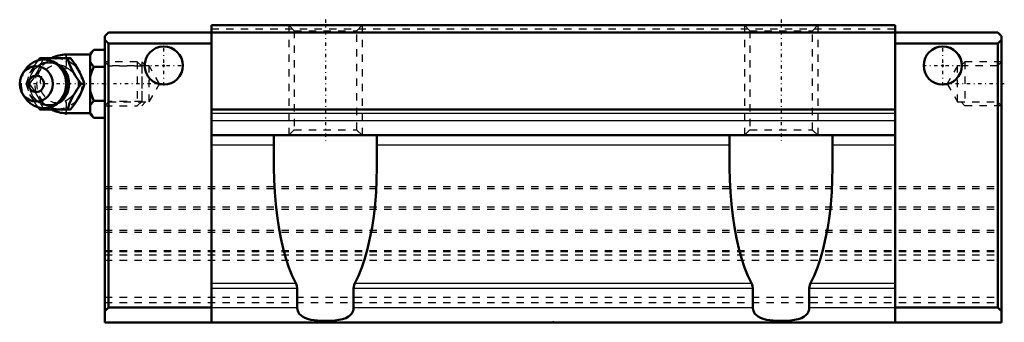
# Model space of a CAD drawing. Header units: millimetres. Extents: x -73 to 61, y 8 to 49.
import ezdxf

# ---------------------------------------------------------------- set-up
doc = ezdxf.new("R2010")
doc.units = ezdxf.units.MM
doc.linetypes.add('Center', pattern=[1.5, 0.45, -0.5, 0.05, -0.5])
doc.linetypes.add('Dashed', pattern=[2, 1, -1])
for name, color, linetype, lineweight in [('2d ConnectionPoints', 7, 'Continuous', 50), ('AM_0', 7, 'Continuous', 50), ('AM_4', 3, 'Continuous', 25), ('AM_5', 3, 'Continuous', 25), ('AM_7', 7, 'Center', 25), ('AM_9', 6, 'Dashed', 25)]:
    doc.layers.add(name, color=color, linetype=linetype, lineweight=lineweight)

# ---------------------------------------------------------------- blocks, each defined once
blk = doc.blocks.new('1_B_M6F_SHS_grease_nipple_joint_0_in_SHS35C1SS_GK__BLOCK_B_M6F1__0')
at = {"layer": 'AM_0'}
for p, q in [((-62.5, 44.62), (-63, 44.12)), ((-62.5, 44.62), (-61, 44.62)), ((-70.08, 43.2), (-69.85, 43.5)), ((-69.85, 43.5), (-65.67, 43.5)), ((-63, 44), (-66.3, 44)), ((-63, 44.12), (-63, 35.88)), ((-71.8, 41.96), (-72.16, 41.44)), ((-62.5, 42.31), (-61, 42.31)), ((-64.23, 40), (-63.79, 40)), ((-72.16, 38.56), (-71.8, 38.04)), ((-62.5, 37.69), (-61, 37.69)), ((-69.85, 36.5), (-70.08, 36.81)), ((-69.85, 36.5), (-65.67, 36.5)), ((-66.3, 36), (-63, 36)), ((-63, 35.88), (-62.5, 35.38)), ((-62.5, 35.38), (-61, 35.38))]:
    blk.add_line(p, q, dxfattribs=at)
for points in [[(-62.5, 44.62), (-62.79, 44.3), (-63, 43.96)], [(-66.1, 43.5), (-65.92, 42.95), (-65.82, 42.67), (-65.7, 42.38), (-65.52, 41.98), (-65.29, 41.55), (-65.05, 41.15), (-64.78, 40.75), (-64.5, 40.37), (-64.23, 40)], [(-63.79, 40), (-63.92, 40.36), (-64.05, 40.73), (-64.22, 41.13), (-64.41, 41.53), (-64.72, 42.09), (-65.07, 42.66), (-65.37, 43.09), (-65.67, 43.5)], [(-63, 42.97), (-62.94, 42.86), (-62.75, 42.58), (-62.5, 42.31)], [(-62.5, 42.31), (-62.79, 41.67), (-63, 40.99)], [(-64.23, 40), (-64.63, 39.45), (-64.83, 39.17), (-65.03, 38.88), (-65.28, 38.48), (-65.5, 38.05), (-65.69, 37.65), (-65.85, 37.25), (-65.98, 36.87), (-66.1, 36.5)], [(-65.67, 36.5), (-65.4, 36.86), (-65.15, 37.23), (-64.89, 37.63), (-64.65, 38.03), (-64.35, 38.59), (-64.1, 39.16), (-63.94, 39.59), (-63.79, 40)], [(-63, 39.01), (-62.94, 38.8), (-62.75, 38.24), (-62.5, 37.69)], [(-62.5, 37.69), (-62.79, 37.37), (-63, 37.03)], [(-63, 36.04), (-62.94, 35.94), (-62.75, 35.65), (-62.5, 35.38)]]:
    blk.add_lwpolyline(points, dxfattribs=at)
for centre, radius, start, end in [((-69.34, 40), 3.3, 270, 90), ((-66.3, 40), 4, 90, 118.5316), ((-66.3, 40), 4, 241.4558, 270)]:
    blk.add_arc(centre, radius, start, end, dxfattribs=at)
blk.add_ellipse((-69.34, 40), major_axis=(0, 3.3), ratio=0.927184, start_param=2.207257, end_param=7.217521, dxfattribs=at)
for major_axis in [(0, 2.42), (0, -1.12)]:
    blk.add_ellipse((-70.35, 40), major_axis=major_axis, ratio=0.927184, dxfattribs=at)
at = {"layer": 'AM_4'}
for p, q in [((-66.3, 44), (-66.3, 43.51)), ((-66.3, 36.49), (-66.3, 36))]:
    blk.add_line(p, q, dxfattribs=at)
blk.add_ellipse((-68.53, 40), major_axis=(0, 2.97), ratio=0.927184, start_param=3.499913, end_param=5.924864, dxfattribs=at)
at = {"layer": 'AM_5', "linetype": 'Dashed'}
for p, q in [((-61, 43), (-60.46, 42.39)), ((-60.46, 37), (-60.46, 43)), ((-56, 42.39), (-60.46, 42.39)), ((-61, 37), (-60.46, 37.61)), ((-56, 37.61), (-60.46, 37.61))]:
    blk.add_line(p, q, dxfattribs=at)
at = {"layer": 'AM_7'}
blk.add_line((-66.3, 35.8), (-66.3, 44.2), dxfattribs=at)
at = {"layer": 'AM_9'}
for p, q in [((-66.3, 43.51), (-66.3, 36.49)), ((-56.61, 43), (-61, 43)), ((-56, 42.39), (-56.61, 43)), ((-56.61, 43), (-56.61, 37)), ((-56, 42.39), (-56, 37.61)), ((-71.72, 40), (-71.29, 40)), ((-66.05, 40.02), (-66.05, 39.95)), ((-56.61, 37), (-56, 37.61)), ((-61, 37), (-56.61, 37))]:
    blk.add_line(p, q, dxfattribs=at)
for points in [[(-69.42, 43.5), (-69.54, 43.14), (-69.68, 42.77), (-69.84, 42.37), (-70.04, 41.97), (-70.34, 41.41), (-70.69, 40.84), (-70.99, 40.41), (-71.29, 40)], [(-67.36, 37.5), (-67.58, 37.38), (-67.83, 37.27), (-68.08, 37.19), (-68.33, 37.14), (-68.6, 37.12), (-68.86, 37.12), (-69.12, 37.16), (-69.38, 37.22), (-69.63, 37.32), (-69.87, 37.44), (-70.09, 37.58), (-70.31, 37.75), (-70.5, 37.94), (-70.68, 38.16), (-70.84, 38.39), (-70.97, 38.64), (-71.09, 38.9), (-71.17, 39.17), (-71.24, 39.45), (-71.27, 39.73), (-71.28, 40.02), (-71.27, 40.31), (-71.23, 40.59), (-71.16, 40.87), (-71.07, 41.14), (-70.96, 41.4), (-70.82, 41.64), (-70.66, 41.87), (-70.48, 42.08), (-70.29, 42.27), (-70.08, 42.43), (-69.85, 42.57), (-69.61, 42.69), (-69.36, 42.78), (-69.11, 42.84), (-68.85, 42.88), (-68.59, 42.88), (-68.32, 42.86), (-68.06, 42.81), (-67.81, 42.72), (-67.57, 42.62), (-67.36, 42.5)], [(-71.02, 41.76), (-70.91, 41.95), (-70.66, 42.35), (-70.4, 42.75), (-70.12, 43.13), (-70.08, 43.2)], [(-67.36, 42.5), (-67.33, 42.48), (-67.12, 42.32), (-66.91, 42.14), (-66.81, 42.02)], [(-65.14, 41.33), (-65.46, 41.65), (-65.85, 41.96), (-66.3, 42.25)], [(-71.72, 40), (-71.6, 40.36), (-71.47, 40.74), (-71.39, 40.95)], [(-64.73, 39.31), (-64.61, 39.66), (-64.58, 40), (-64.62, 40.35), (-64.72, 40.67)], [(-71.39, 39.06), (-71.47, 39.25), (-71.6, 39.63), (-71.72, 40)], [(-71.29, 40), (-71.03, 39.64), (-70.77, 39.27), (-70.51, 38.87), (-70.27, 38.47), (-69.97, 37.91), (-69.72, 37.34), (-69.56, 36.91), (-69.42, 36.5)], [(-70.08, 36.81), (-70.12, 36.86), (-70.39, 37.24), (-70.65, 37.62), (-70.9, 38.03), (-71.02, 38.25)], [(-66.82, 37.96), (-66.93, 37.84), (-67.13, 37.66), (-67.35, 37.51), (-67.36, 37.5)], [(-66.3, 37.75), (-65.84, 38.04), (-65.46, 38.35), (-65.15, 38.67)]]:
    blk.add_lwpolyline(points, dxfattribs=at)
blk.add_arc((-66.3, 40), 4, 118.5316, 241.4558, dxfattribs=at)
for centre, major_axis in [((-68.8, 40), (0, -2.97)), ((-67.32, 40), (0, -3.44))]:
    blk.add_ellipse(centre, major_axis=major_axis, ratio=0.927184, dxfattribs=at)
for centre, major_axis, start_param, end_param in [((-68.53, 40), (0, 2.97), 5.924864, 7.161813), ((-69.34, 40), (0, 3.3), 0.934336, 2.207257), ((-67.45, 40), (0, -2.57), 2.639469, 6.785309), ((-68.53, 40), (0, 2.97), 2.283269, 3.499913)]:
    blk.add_ellipse(centre, major_axis=major_axis, ratio=0.927184, start_param=start_param, end_param=end_param, dxfattribs=at)
blk = doc.blocks.new('2_SHS35CSSB_M6F1_Slide25_55_0_in_SHS35C1SS_GK__BLOCK_B_M6F1__0')
at = {"layer": 'AM_0'}
for p, q in [((-60.5, 47), (-61, 46.5)), ((-60.5, 47), (60.5, 47)), ((-46.5, 7.5), (-46.5, 48)), ((-46.5, 48), (46.5, 48)), ((46.5, 7.5), (46.5, 48)), ((60.5, 47), (61, 46.5)), ((-61, 7.5), (-61, 46.5)), ((-61, 46), (-60.5, 45.5)), ((61, 46), (60.5, 45.5)), ((61, 7.5), (61, 46.5)), ((-46.5, 45.5), (-60.5, 45.5)), ((-60.5, 45.5), (-60.5, 9.5)), ((46.5, 45.5), (60.5, 45.5)), ((60.5, 45.5), (60.5, 9.5)), ((-46.5, 36.5), (46.5, 36.5)), ((-46.5, 33), (46.5, 33)), ((-38, 28.57), (-38, 33)), ((-24, 33), (-24, 28.57)), ((24, 28.57), (24, 33)), ((38, 33), (38, 28.57)), ((-34.84, 9.5), (-34.84, 12.15)), ((-27.16, 12.15), (-27.16, 9.5)), ((27.16, 9.5), (27.16, 12.15)), ((34.84, 12.15), (34.84, 9.5)), ((-60.5, 9.5), (-61, 9)), ((-46.5, 9.5), (-60.5, 9.5)), ((46.5, 9.5), (60.5, 9.5)), ((60.5, 9.5), (61, 9)), ((61, 7.5), (-61, 7.5))]:
    blk.add_line(p, q, dxfattribs=at)
for points in [[(-35.02, 12.83), (-35.51, 13.85), (-35.96, 14.99), (-36.37, 16.23), (-36.74, 17.56), (-37.07, 18.98), (-37.35, 20.47), (-37.58, 22.02), (-37.76, 23.62), (-37.9, 25.26), (-37.97, 26.92), (-38, 28.57)], [(-24, 28.57), (-24.03, 26.9), (-24.11, 25.23), (-24.24, 23.6), (-24.42, 21.99), (-24.66, 20.44), (-24.94, 18.96), (-25.27, 17.54), (-25.64, 16.21), (-26.05, 14.97), (-26.5, 13.84), (-26.98, 12.83)], [(26.98, 12.83), (26.49, 13.85), (26.04, 14.99), (25.63, 16.23), (25.26, 17.56), (24.93, 18.98), (24.65, 20.47), (24.42, 22.02), (24.24, 23.62), (24.1, 25.26), (24.03, 26.92), (24, 28.57)], [(38, 28.57), (37.97, 26.9), (37.89, 25.23), (37.76, 23.6), (37.58, 21.99), (37.34, 20.44), (37.06, 18.96), (36.73, 17.54), (36.36, 16.21), (35.95, 14.97), (35.5, 13.84), (35.02, 12.83)], [(-35.02, 12.83), (-34.94, 12.64), (-34.88, 12.44), (-34.84, 12.15)], [(-27.16, 12.15), (-27.14, 12.36), (-27.09, 12.57), (-26.98, 12.83)], [(26.98, 12.83), (27.06, 12.64), (27.12, 12.44), (27.16, 12.15)], [(34.84, 12.15), (34.86, 12.36), (34.91, 12.57), (35.02, 12.83)], [(-27.16, 9.5), (-27.17, 9.28), (-27.23, 9.07), (-27.31, 8.87), (-27.43, 8.7), (-27.62, 8.48), (-27.84, 8.3), (-28.24, 8.09), (-28.67, 7.94), (-29.19, 7.82), (-29.73, 7.75), (-30.28, 7.71), (-30.87, 7.69), (-31.47, 7.7), (-32.06, 7.73), (-32.53, 7.78), (-33, 7.86), (-33.45, 7.97), (-33.81, 8.11), (-34.14, 8.29), (-34.36, 8.46), (-34.56, 8.67), (-34.67, 8.85), (-34.76, 9.05), (-34.82, 9.23), (-34.84, 9.42), (-34.84, 9.5)], [(34.84, 9.5), (34.83, 9.28), (34.77, 9.07), (34.69, 8.87), (34.57, 8.7), (34.38, 8.48), (34.16, 8.3), (33.76, 8.09), (33.33, 7.94), (32.81, 7.82), (32.27, 7.75), (31.72, 7.71), (31.13, 7.69), (30.53, 7.7), (29.94, 7.73), (29.47, 7.78), (29, 7.86), (28.55, 7.97), (28.19, 8.11), (27.86, 8.29), (27.64, 8.46), (27.44, 8.67), (27.33, 8.85), (27.24, 9.05), (27.18, 9.23), (27.16, 9.42), (27.16, 9.5)]]:
    blk.add_lwpolyline(points, dxfattribs=at)
for centre in [(-53, 42.5), (53, 42.5)]:
    blk.add_circle(centre, 2.6, dxfattribs=at)
at = {"layer": 'AM_4'}
for p, q in [((-46.5, 36), (46.5, 36)), ((-46.5, 35), (46.5, 35)), ((-46.5, 31.68), (-38, 31.68)), ((-24, 31.68), (24, 31.68)), ((38, 31.68), (46.5, 31.68)), ((-46.5, 12.83), (-35.02, 12.83)), ((-46.5, 12.15), (-34.84, 12.15)), ((-27.16, 12.15), (27.16, 12.15)), ((-26.98, 12.83), (26.98, 12.83)), ((34.84, 12.15), (46.5, 12.15)), ((35.02, 12.83), (46.5, 12.83)), ((-46.5, 9.5), (-34.84, 9.5)), ((-27.16, 9.5), (27.16, 9.5)), ((34.84, 9.5), (46.5, 9.5))]:
    blk.add_line(p, q, dxfattribs=at)
at = {"layer": 'AM_5', "linetype": 'Dashed'}
for p, q in [((-36, 48), (-36, 33)), ((-26, 48), (-26, 33)), ((26, 48), (26, 33)), ((36, 48), (36, 33)), ((-55.5, 42.46), (-56, 43)), ((-56, 43), (-56, 37)), ((55.5, 42.46), (56, 43)), ((61, 43), (56, 43)), ((56, 43), (56, 37)), ((-55.5, 37.54), (-56, 37)), ((55.5, 37.54), (56, 37)), ((61, 37), (56, 37))]:
    blk.add_line(p, q, dxfattribs=at)
at = {"layer": 'AM_7'}
for p, q in [((-31, 48.75), (-31, 32.25)), ((31, 48.75), (31, 32.25)), ((-53, 39.77), (-53, 45.23)), ((53, 39.77), (53, 45.23)), ((-55.73, 42.5), (-50.27, 42.5)), ((50.27, 42.5), (55.73, 42.5)), ((-53.21, 40), (-70.77, 40)), ((61.37, 40), (53.21, 40))]:
    blk.add_line(p, q, dxfattribs=at)
at = {"layer": 'AM_9'}
for p, q in [((-46.5, 47.5), (46.5, 47.5)), ((-36, 48), (-35.25, 47.25)), ((-35.25, 47.25), (-35.25, 33.75)), ((-35.25, 47.25), (-26.75, 47.25)), ((-26.75, 47.25), (-26, 48)), ((-26.75, 33.75), (-26.75, 47.25)), ((26, 48), (26.75, 47.25)), ((26.75, 47.25), (26.75, 33.75)), ((26.75, 47.25), (35.25, 47.25)), ((35.25, 47.25), (36, 48)), ((35.25, 33.75), (35.25, 47.25)), ((-60.46, 42.46), (-61, 43)), ((61, 43), (60.46, 42.46)), ((-55, 42.46), (-60.46, 42.46)), ((-60.46, 37.54), (-60.46, 42.46)), ((-53.58, 40), (-55, 42.46)), ((-55, 37.54), (-55, 42.46)), ((55, 42.46), (53.58, 40)), ((55, 37.54), (55, 42.46)), ((60.46, 42.46), (55, 42.46)), ((60.46, 37.54), (60.46, 42.46)), ((-55, 37.54), (-53.58, 40)), ((53.58, 40), (55, 37.54)), ((-61, 37), (-60.46, 37.54)), ((-60.46, 37.54), (-55, 37.54)), ((55, 37.54), (60.46, 37.54)), ((60.46, 37.54), (61, 37)), ((-35.25, 33.75), (-36, 33)), ((-35.25, 33.75), (-26.75, 33.75)), ((-26, 33), (-26.75, 33.75)), ((26.75, 33.75), (26, 33)), ((26.75, 33.75), (35.25, 33.75)), ((36, 33), (35.25, 33.75)), ((-61, 26), (61, 26)), ((-61, 25.73), (61, 25.73)), ((-61, 23.23), (61, 23.23)), ((-61, 22.93), (61, 22.93)), ((-61, 20.07), (61, 20.07)), ((-61, 19.77), (61, 19.77)), ((-61, 17.31), (61, 17.31)), ((-61, 17.31), (61, 17.31)), ((-61, 17.14), (61, 17.14)), ((-61, 16.69), (61, 16.69)), ((-61, 15.99), (61, 15.99)), ((-61, 10.91), (61, 10.91)), ((-61, 10.21), (61, 10.21))]:
    blk.add_line(p, q, dxfattribs=at)

msp = doc.modelspace()

# ---------------------------------------------------------------- linework, layer by layer
at = {"layer": '2d ConnectionPoints'}
for p in [(-53, 42.5), (-53, 42.5), (53, 42.5), (53, 42.5), (-61, 40), (61, 40), (0, 7.5)]:
    msp.add_point(p, dxfattribs=at)

# ---------------------------------------------------------------- block references
for name in ['2_SHS35CSSB_M6F1_Slide25_55_0_in_SHS35C1SS_GK__BLOCK_B_M6F1__0', '1_B_M6F_SHS_grease_nipple_joint_0_in_SHS35C1SS_GK__BLOCK_B_M6F1__0']:
    msp.add_blockref(name, (0, 0))

doc.saveas('drawing.dxf')
